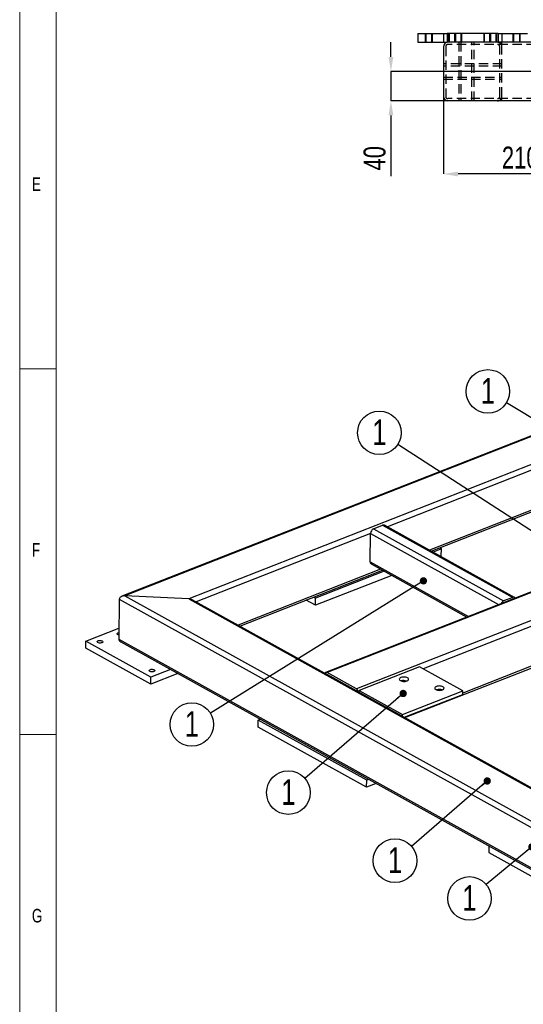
# Model space of a CAD drawing. Header units: millimetres. Extents: x 5 to 3649, y 4 to 418.
# Tile 64 of 105: x 2450 to 2519, y 76 to 210. Entities that reach past the tile are written whole.
import ezdxf

# ---------------------------------------------------------------- set-up
doc = ezdxf.new("R2010")
doc.units = ezdxf.units.MM
doc.header["$PDSIZE"] = -1
doc.linetypes.add('HIDDEN', pattern=[1.905, 1.27, -0.635])
for name, color, linetype in [('COTES', 1, 'Continuous'), ('NOTES', 6, 'Continuous'), ('TRAIT-FINS', 9, 'Continuous'), ('TRAIT-TIRET', 2, 'HIDDEN')]:
    doc.layers.add(name, color=color, linetype=linetype)
doc.layers.add('TRAIT-FORT', color=4, linetype='Continuous', lineweight=25)
doc.styles.add('SLDTEXTSTYLE0', font='TXT', dxfattribs={"width": 0.75})
doc.dimstyles.new('SLDDIMSTYLE0', dxfattribs={"dimtxt": 3, "dimasz": 2, "dimexe": 0, "dimexo": 0.0625, "dimgap": 0.75, "dimtad": 1, "dimdec": 0, "dimlfac": 10, "dimrnd": 1e-09, "dimzin": 12, "dimdsep": 46, "dimtxsty": 'SLDTEXTSTYLE0', "dimsah": 1, "dimcen": 0.09, "dimadec": 0, "dimazin": 3, "dimtfac": 1, "dimtdec": 0, "dimtofl": 0, "dimtmove": 0, "dimatfit": 3, "dimfxl": 1, "dimfrac": 2, "dimtolj": 1, "dimtzin": 12, "dimarcsym": 0})
doc.dimstyles.new('SLDDIMSTYLE1', dxfattribs={"dimtxt": 3, "dimasz": 2, "dimexe": 0, "dimexo": 0.0625, "dimgap": 0.75, "dimtad": 1, "dimdec": 0, "dimlfac": 10, "dimrnd": 1e-09, "dimzin": 12, "dimdsep": 46, "dimtxsty": 'SLDTEXTSTYLE0', "dimsah": 1, "dimcen": 0.09, "dimadec": 0, "dimazin": 3, "dimtfac": 1, "dimtdec": 0, "dimtmove": 0, "dimatfit": 0, "dimfxl": 1, "dimfrac": 2, "dimtolj": 1, "dimtzin": 12, "dimarcsym": 0})
doc.dimstyles.new('SLDDIMSTYLE6', dxfattribs={"dimtxt": 0.18, "dimasz": 1, "dimexe": 0, "dimexo": 0.0625, "dimgap": 0, "dimtad": 0, "dimtih": 1, "dimtoh": 1, "dimdec": 0, "dimrnd": 1e-09, "dimzin": 0, "dimdsep": 46, "dimtxsty": 'Standard', "dimblk1": 'DOT', "dimblk2": 'DOT', "dimsah": 1, "dimcen": 0.09, "dimadec": 0, "dimazin": 0, "dimtfac": 1, "dimtdec": 0, "dimtofl": 0, "dimtmove": 0, "dimatfit": 3, "dimldrblk": 'DOT', "dimfxl": 1, "dimfrac": 2, "dimtolj": 1, "dimtzin": 0, "dimarcsym": 0})

# ---------------------------------------------------------------- blocks, each defined once
blk = doc.blocks.new('*D2348')
at = {"layer": 'COTES', "color": 0, "lineweight": -2, "transparency": 16777216}
for p, q in [((2529.15, 201.53), (2529.15, 189.04)), ((2508.15, 199.58), (2508.15, 189.04)), ((2527.15, 189.04), (2510.15, 189.04))]:
    blk.add_line(p, q, dxfattribs=at)
at = {"layer": 'COTES', "color": 0, "transparency": 16777216}
for points in [[(2510.15, 189.37), (2510.15, 188.71), (2508.15, 189.04)], [(2527.15, 189.37), (2527.15, 188.71), (2529.15, 189.04)]]:
    blk.add_solid(points, dxfattribs=at)
at = {"layer": 'Defpoints', "color": 0, "transparency": 16777216}
for p in [(2529.15, 201.59), (2508.15, 199.64), (2508.15, 189.04)]:
    blk.add_point(p, dxfattribs=at)
at = {"layer": 'COTES', "color": 0, "transparency": 16777216, "insert": (2518.65, 192.79), "char_height": 3, "attachment_point": 2, "style": 'SLDTEXTSTYLE0'}
blk.add_mtext('\\A1;210', dxfattribs=at)
blk = doc.blocks.new('*D2349')
at = {"layer": 'COTES', "color": 0, "lineweight": -2, "transparency": 16777216}
for p, q in [((2500.96, 205.04), (2500.96, 207.04)), ((2527.64, 203.04), (2500.96, 203.04)), ((2500.96, 203.04), (2500.96, 199.04)), ((2508.69, 199.04), (2500.96, 199.04)), ((2500.96, 197.04), (2500.96, 188.75))]:
    blk.add_line(p, q, dxfattribs=at)
at = {"layer": 'COTES', "color": 0, "transparency": 16777216}
for points in [[(2500.63, 205.04), (2501.29, 205.04), (2500.96, 203.04)], [(2500.63, 197.04), (2501.29, 197.04), (2500.96, 199.04)]]:
    blk.add_solid(points, dxfattribs=at)
at = {"layer": 'Defpoints', "color": 0, "transparency": 16777216}
for p in [(2527.7, 203.04), (2500.96, 199.04), (2508.75, 199.04)]:
    blk.add_point(p, dxfattribs=at)
at = {"layer": 'COTES', "color": 0, "transparency": 16777216, "insert": (2497.21, 191.19), "char_height": 3, "attachment_point": 2, "rotation": 90, "style": 'SLDTEXTSTYLE0'}
blk.add_mtext('\\A1;40', dxfattribs=at)
blk = doc.blocks.new('SW_NOTE_165')
at = {"layer": 'NOTES', "color": 0}
blk.add_circle((-2.51, 1.62), 2.98, dxfattribs=at)
at = {"layer": 'NOTES', "color": 0, "insert": (-2.5, 3.44), "char_height": 3.5, "attachment_point": 2, "style": 'SLDTEXTSTYLE0'}
blk.add_mtext('1', dxfattribs=at)
blk = doc.blocks.new('_Dot')
at = {"color": 0, "linetype": 'ByBlock', "lineweight": -2}
blk.add_line((-0.5, 0), (-1, 0), dxfattribs=at)
at = {"color": 0, "linetype": 'ByBlock', "const_width": 0.5}
blk.add_lwpolyline([(-0.25, 0, 1), (0.25, 0, 1)], format="xyb", close=True, dxfattribs=at)
blk = doc.blocks.new('SW_NOTE_166')
at = {"layer": 'NOTES', "color": 0}
blk.add_circle((-2.26, -1.95), 2.98, dxfattribs=at)
at = {"layer": 'NOTES', "color": 0, "insert": (-2.25, -0.13), "char_height": 3.5, "attachment_point": 2, "style": 'SLDTEXTSTYLE0'}
blk.add_mtext('1', dxfattribs=at)
blk = doc.blocks.new('SW_NOTE_169')
at = {"layer": 'NOTES', "color": 0}
blk.add_circle((-2.54, -1.57), 2.98, dxfattribs=at)
at = {"layer": 'NOTES', "color": 0, "insert": (-2.53, 0.25), "char_height": 3.5, "attachment_point": 2, "style": 'SLDTEXTSTYLE0'}
blk.add_mtext('1', dxfattribs=at)
blk = doc.blocks.new('SW_NOTE_173')
at = {"layer": 'NOTES', "color": 0}
blk.add_circle((-2.3, -1.9), 2.98, dxfattribs=at)
at = {"layer": 'NOTES', "color": 0, "insert": (-2.3, -0.08), "char_height": 3.5, "attachment_point": 2, "style": 'SLDTEXTSTYLE0'}
blk.add_mtext('1', dxfattribs=at)
blk = doc.blocks.new('SW_NOTE_177')
at = {"layer": 'NOTES', "color": 0}
blk.add_circle((-2.55, 1.55), 2.98, dxfattribs=at)
at = {"layer": 'NOTES', "color": 0, "insert": (-2.54, 3.37), "char_height": 3.5, "attachment_point": 2, "style": 'SLDTEXTSTYLE0'}
blk.add_mtext('1', dxfattribs=at)
blk = doc.blocks.new('SW_NOTE_178')
at = {"layer": 'NOTES', "color": 0}
blk.add_circle((-2.26, -1.95), 2.98, dxfattribs=at)
at = {"layer": 'NOTES', "color": 0, "insert": (-2.25, -0.13), "char_height": 3.5, "attachment_point": 2, "style": 'SLDTEXTSTYLE0'}
blk.add_mtext('1', dxfattribs=at)

msp = doc.modelspace()

# ---------------------------------------------------------------- linework, layer by layer
at = {"lineweight": 18}
for p, q in [((2450.168374, 417.4089), (2450.168374, 7.4089)), ((2455.168374, 412.4089), (2455.168374, 12.4089)), ((2455.168374, 162.4089), (2450.168374, 162.4089)), ((2450.168374, 112.4089), (2455.168374, 112.4089))]:
    msp.add_line(p, q, dxfattribs=at)
at = {"layer": 'TRAIT-FINS', "lineweight": 18}
for p, q in [((2505.650196, 208.240527), (2505.650196, 207.040527)), ((2505.650196, 208.240527), (2505.650196, 207.040527)), ((2506.650196, 208.240527), (2506.650196, 207.040527)), ((2506.650196, 208.240527), (2506.650196, 207.040527)), ((2508.850196, 208.240527), (2508.850196, 207.040527)), ((2508.850196, 208.240527), (2508.850196, 207.040527)), ((2509.650196, 208.240527), (2509.650196, 207.040527)), ((2509.650196, 208.240527), (2509.650196, 207.040527)), ((2509.850196, 208.240527), (2509.850196, 207.040527)), ((2509.850196, 208.240527), (2509.850196, 207.040527)), ((2510.650196, 208.240527), (2510.650196, 207.040527)), ((2510.650196, 208.240527), (2510.650196, 207.040527)), ((2513.650196, 208.240527), (2513.650196, 207.040527)), ((2513.650196, 208.240527), (2513.650196, 207.040527)), ((2514.450196, 208.240527), (2514.450196, 207.040527)), ((2514.450196, 208.240527), (2514.450196, 207.040527)), ((2514.650196, 208.240527), (2514.650196, 207.040527)), ((2514.650196, 208.240527), (2514.650196, 207.040527)), ((2515.450196, 208.240527), (2515.450196, 207.040527)), ((2515.450196, 208.240527), (2515.450196, 207.040527)), ((2517.650196, 208.240527), (2517.650196, 207.040527)), ((2517.650196, 208.240527), (2517.650196, 207.040527)), ((2518.650196, 208.240527), (2518.650196, 207.040527)), ((2518.650196, 208.240527), (2518.650196, 207.040527)), ((2505.650196, 207.040527), (2506.650196, 207.040527)), ((2505.650196, 207.040527), (2506.650196, 207.040527)), ((2509.650196, 207.040527), (2510.650196, 207.040527)), ((2509.650196, 207.040527), (2510.650196, 207.040527)), ((2513.650196, 207.040527), (2514.650196, 207.040527)), ((2513.650196, 207.040527), (2514.650196, 207.040527)), ((2517.650196, 207.040527), (2518.650196, 207.040527)), ((2517.650196, 207.040527), (2518.650196, 207.040527))]:
    msp.add_line(p, q, dxfattribs=at)
at = {"layer": 'TRAIT-FORT', "lineweight": 25}
for p, q in [((2504.650196, 208.240527), (2508.150196, 208.240527)), ((2504.650196, 208.240527), (2504.650196, 207.040527)), ((2508.150196, 208.240527), (2508.650196, 208.240527)), ((2508.150196, 208.240527), (2508.150196, 207.040527)), ((2515.650196, 208.240527), (2508.650196, 208.240527)), ((2508.650196, 208.240527), (2508.650196, 207.040527)), ((2515.650196, 208.240527), (2515.650196, 207.040527)), ((2515.650196, 208.240527), (2516.150196, 208.240527)), ((2516.150196, 208.240527), (2519.650196, 208.240527)), ((2516.150196, 208.240527), (2516.150196, 207.040527)), ((2504.650196, 207.040527), (2508.150196, 207.040527)), ((2508.150196, 207.040527), (2508.650196, 207.040527)), ((2508.150196, 206.440527), (2508.150196, 199.640527)), ((2515.650196, 207.040527), (2508.650196, 207.040527)), ((2536.350196, 207.040527), (2515.650196, 207.040527)), ((2705.550196, 199.040527), (2508.750196, 199.040527)), ((2600.155225, 184.598531), (2464.134473, 131.306642)), ((2600.123538, 184.479638), (2464.577918, 131.373902)), ((2599.47412, 180.408408), (2473.295474, 130.972581)), ((2520.203911, 148.534826), (2500.476129, 140.805632)), ((2555.376921, 145.725602), (2492.012099, 120.89975)), ((2555.582801, 145.699785), (2492.217979, 120.873933)), ((2559.616869, 143.46351), (2496.252047, 118.637658)), ((2521.591568, 143.645912), (2506.217974, 137.622656)), ((2506.4812, 137.476737), (2521.854794, 143.499993)), ((2498.584123, 140.543704), (2499.82387, 141.029428)), ((2498.584123, 140.543704), (2516.381485, 130.677786)), ((2499.82387, 141.029428), (2517.621231, 131.163509)), ((2517.878785, 131.158517), (2500.081424, 141.024435)), ((2498.163973, 139.899747), (2474.30368, 130.551467)), ((2498.108763, 136.043349), (2498.163973, 139.899747)), ((2498.163973, 139.899747), (2515.698108, 130.179747)), ((2507.859058, 137.786274), (2506.724608, 137.341805)), ((2507.615651, 137.921206), (2507.859058, 137.786274)), ((2507.845256, 136.822174), (2507.859058, 137.786274)), ((2498.108763, 136.043349), (2511.589831, 128.570155)), ((2507.845256, 136.822174), (2507.737874, 136.780103)), ((2499.55163, 135.010833), (2480.045526, 127.368491)), ((2480.308752, 127.222572), (2499.814856, 134.864914)), ((2500.058263, 134.729982), (2490.640357, 131.040118)), ((2498.257556, 135.728199), (2511.343919, 128.473809)), ((2501.07153, 134.16828), (2490.626554, 130.076019)), ((2463.801821, 130.927263), (2463.723607, 125.464032)), ((2463.801821, 130.927263), (2545.669683, 85.544036)), ((2473.295474, 130.972581), (2464.577918, 131.373902)), ((2464.577918, 131.373902), (2545.733886, 86.385312)), ((2473.295474, 130.972581), (2546.383305, 90.456541)), ((2546.41639, 90.575983), (2473.776183, 130.843884)), ((2490.626554, 130.076019), (2489.36988, 130.772652)), ((2490.640357, 131.040118), (2490.396949, 131.17505)), ((2490.626554, 130.076019), (2490.640357, 131.040118)), ((2517.621231, 131.163509), (2516.381485, 130.677786)), ((2459.229729, 125.188544), (2463.744989, 126.957588)), ((2520.707297, 127.402916), (2505.379605, 121.397644)), ((2459.215926, 124.224444), (2459.229729, 125.188544)), ((2468.128409, 120.255584), (2459.229729, 125.188544)), ((2463.723607, 125.464032), (2545.591469, 80.080805)), ((2468.114607, 119.291485), (2459.215926, 124.224444)), ((2464.005193, 125.075269), (2545.60747, 79.839268)), ((2522.094954, 122.514002), (2510.80112, 118.089165)), ((2470.806651, 121.304899), (2468.128409, 120.255584)), ((2504.872971, 121.678495), (2496.607994, 118.44034)), ((2502.852076, 114.725741), (2522.35818, 122.368084)), ((2510.805425, 118.389855), (2504.872971, 121.678495)), ((2471.819917, 120.743197), (2468.114607, 119.291485)), ((2468.114607, 119.291485), (2468.128409, 120.255584)), ((2496.248596, 118.396633), (2492.214528, 120.632908)), ((2496.252047, 118.637658), (2492.217979, 120.873933)), ((2492.289871, 120.591142), (2492.279015, 120.586889)), ((2496.604398, 118.189125), (2496.607994, 118.44034)), ((2496.607994, 118.44034), (2502.540448, 115.1517)), ((2502.540448, 115.1517), (2510.805425, 118.389855)), ((2502.779458, 114.765997), (2510.798524, 117.907805)), ((2510.798524, 117.907805), (2510.805425, 118.389855)), ((2482.819207, 114.392562), (2483.08683, 114.497415)), ((2502.536852, 114.900485), (2502.540448, 115.1517)), ((2482.805404, 113.428463), (2482.819207, 114.392562)), ((2497.636539, 105.206864), (2482.805404, 113.428463)), ((2497.650341, 106.170963), (2482.819207, 114.392562)), ((2497.636539, 105.206864), (2497.650341, 106.170963)), ((2498.931231, 105.714114), (2497.636539, 105.206864)), ((2497.917964, 106.275816), (2497.650341, 106.170963)), ((2514.367256, 97.157196), (2514.354485, 96.265141)), ((2514.354485, 96.265141), (2529.18562, 88.043542))]:
    msp.add_line(p, q, dxfattribs=at)
at = {"layer": 'TRAIT-FORT', "lineweight": 25, "flags": 128}
for points in [[(2461.404848, 124.96025), (2461.307367, 124.932656), (2461.196144, 124.919932), (2461.081063, 124.92321), (2460.972348, 124.942198), (2460.879661, 124.975208), (2460.811236, 125.019309), (2460.773153, 125.070581), (2460.768796, 125.124468), (2460.798553, 125.176183), (2460.859778, 125.22113), (2460.947033, 125.255316), (2461.052564, 125.275703), (2461.166994, 125.280479), (2461.280155, 125.269221), (2461.381994, 125.242928), (2461.46346, 125.203936), (2461.517315, 125.155711), (2461.538775, 125.102538), (2461.525932, 125.04914), (2461.479927, 125.000263), (2461.404848, 124.96025)], [(2463.731574, 126.020505), (2463.727341, 126.021582), (2463.634653, 126.054593), (2463.566228, 126.098694), (2463.528145, 126.149966), (2463.523788, 126.203853), (2463.553545, 126.255568), (2463.61477, 126.300515), (2463.702025, 126.334701), (2463.736195, 126.343276)], [(2468.523793, 121.013882), (2468.426311, 120.986288), (2468.315088, 120.973564), (2468.200007, 120.976842), (2468.091293, 120.99583), (2467.998606, 121.028841), (2467.93018, 121.072942), (2467.892097, 121.124213), (2467.887741, 121.178101), (2467.917497, 121.229816), (2467.978723, 121.274763), (2468.065977, 121.308949), (2468.171508, 121.329335), (2468.285938, 121.334112), (2468.3991, 121.322853), (2468.500938, 121.29656), (2468.582404, 121.257569), (2468.63626, 121.209344), (2468.657719, 121.15617), (2468.644876, 121.102773), (2468.598871, 121.053896), (2468.523793, 121.013882)], [(2492.214528, 120.632908), (2492.179741, 120.647525), (2492.163179, 120.651102)], [(2502.263605, 119.785599), (2502.368099, 119.73911), (2502.491529, 119.704423), (2502.627706, 119.683279), (2502.769802, 119.676738), (2502.91069, 119.685127), (2503.043306, 119.708026), (2503.161, 119.744287), (2503.257871, 119.792091), (2503.329061, 119.849041), (2503.371, 119.912282), (2503.381585, 119.978643), (2503.360286, 120.044795), (2503.308171, 120.107422), (2503.227852, 120.163384), (2503.123357, 120.209873), (2502.999927, 120.24456), (2502.86375, 120.265704), (2502.721655, 120.272245), (2502.580767, 120.263856), (2502.448151, 120.240957), (2502.330456, 120.204696), (2502.233586, 120.156892), (2502.162396, 120.099941), (2502.120456, 120.0367), (2502.109871, 119.97034), (2502.13117, 119.904187), (2502.183286, 119.84156), (2502.263605, 119.785599)], [(2507.111947, 118.562612), (2507.216442, 118.516122), (2507.339872, 118.481436), (2507.476049, 118.460292), (2507.618144, 118.45375), (2507.759032, 118.46214), (2507.891648, 118.485039), (2508.009343, 118.5213), (2508.106213, 118.569104), (2508.177403, 118.626054), (2508.219343, 118.689295), (2508.229928, 118.755656), (2508.208629, 118.821808), (2508.156513, 118.884435), (2508.076194, 118.940397), (2507.9717, 118.986886), (2507.84827, 119.021573), (2507.712093, 119.042717), (2507.569997, 119.049258), (2507.429109, 119.040869), (2507.296493, 119.01797), (2507.178799, 118.981709), (2507.081928, 118.933905), (2507.010738, 118.876954), (2506.968799, 118.813713), (2506.958214, 118.747353), (2506.979513, 118.6812), (2507.031628, 118.618573), (2507.111947, 118.562612)], [(2496.299653, 118.358059), (2496.283251, 118.372755), (2496.248596, 118.396633)]]:
    msp.add_lwpolyline(points, dxfattribs=at)
at = {"layer": 'TRAIT-FORT', "lineweight": 25}
for centre, radius, start, end in [((2508.750196, 206.440527), 0.6, 90, 180), ((2508.750196, 199.640527), 0.6, 180, 270), ((2498.89956, 139.878856), 0.735883, 115.38193014, 178.37319198), ((2499.947485, 140.760648), 0.295844, 63.08073313, 114.69839068), ((2498.445824, 136.009786), 0.338727, 174.31364017, 236.23363633), ((2516.675802, 130.037572), 0.704625, 114.68910744, 157.44458439), ((2517.742784, 130.916832), 0.274999, 33.91022397, 116.2323082), ((2492.094444, 120.695098), 0.217354, 55.3641937, 152.35699995), ((2495.837198, 118.011136), 0.751419, 15.60096496, 56.48968017), ((2502.72557, 118.566451), 1.225404, 71.43978344, 106.91978229), ((2507.573913, 117.343464), 1.225404, 71.43978315, 106.91978258)]:
    msp.add_arc(centre, radius, start, end, dxfattribs=at)
for centre, start_param, end_param in [((2464.571017, 130.891852), 1.6033753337, 3.1741716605), ((2464.571017, 130.891852), 1.6033753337, 3.1741716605), ((2473.288573, 130.490531), 0.9257662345, 1.6033753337), ((2473.288573, 130.490531), 0.9257662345, 1.6033753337), ((2464.492803, 125.428621), 3.1741716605, 4.0673588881), ((2464.492803, 125.428621), 3.1741716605, 4.0673588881)]:
    msp.add_ellipse(centre, major_axis=(0.768563, -0.051094), ratio=0.6253755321, start_param=start_param, end_param=end_param, dxfattribs=at)
at = {"layer": 'TRAIT-TIRET'}
for p, q in [((2505.725196, 208.240527), (2505.725196, 207.040527)), ((2506.575196, 207.040527), (2506.575196, 208.240527)), ((2508.925196, 208.240527), (2508.925196, 207.040527)), ((2509.725196, 208.240527), (2509.725196, 207.040527)), ((2509.775196, 207.040527), (2509.775196, 208.240527)), ((2510.575196, 207.040527), (2510.575196, 208.240527)), ((2513.725196, 208.240527), (2513.725196, 207.040527)), ((2514.525196, 208.240527), (2514.525196, 207.040527)), ((2514.575196, 207.040527), (2514.575196, 208.240527)), ((2515.375196, 207.040527), (2515.375196, 208.240527)), ((2517.725196, 208.240527), (2517.725196, 207.040527)), ((2518.575196, 207.040527), (2518.575196, 208.240527)), ((2508.450196, 206.440527), (2508.450196, 199.640527)), ((2705.550196, 206.740527), (2508.750196, 206.740527)), ((2510.238107, 207.040527), (2510.238107, 206.740527)), ((2510.238107, 207.040527), (2510.238107, 199.040527)), ((2510.538107, 207.040527), (2510.538107, 199.040527)), ((2512.038107, 199.040527), (2512.038107, 207.040527)), ((2512.338107, 206.740527), (2512.338107, 207.040527)), ((2512.338107, 199.040527), (2512.338107, 207.040527)), ((2515.850196, 199.640527), (2515.850196, 206.440527)), ((2516.150196, 206.440527), (2516.150196, 207.040527)), ((2516.150196, 199.640527), (2516.150196, 206.440527)), ((2508.450196, 204.090527), (2508.150196, 204.090527)), ((2516.150196, 204.090527), (2508.150196, 204.090527)), ((2516.150196, 203.790527), (2508.150196, 203.790527)), ((2516.150196, 204.090527), (2515.850196, 204.090527)), ((2508.150196, 202.290527), (2516.150196, 202.290527)), ((2508.150196, 201.990527), (2508.450196, 201.990527)), ((2508.150196, 201.990527), (2516.150196, 201.990527)), ((2515.850196, 201.990527), (2516.150196, 201.990527)), ((2705.550196, 199.340527), (2508.750196, 199.340527)), ((2510.238107, 199.340527), (2510.238107, 199.040527)), ((2512.338107, 199.040527), (2512.338107, 199.340527)), ((2516.150196, 199.040527), (2516.150196, 199.640527))]:
    msp.add_line(p, q, dxfattribs=at)
for centre, radius, start, end in [((2508.750196, 206.440527), 0.3, 90, 180), ((2515.550196, 206.440527), 0.6, 0, 90), ((2515.550196, 206.440527), 0.3, 0, 90), ((2508.750196, 199.640527), 0.3, 180, 270), ((2515.550196, 199.640527), 0.6, 270, 0), ((2515.550196, 199.640527), 0.3, 270, 0)]:
    msp.add_arc(centre, radius, start, end, dxfattribs=at)

# ---------------------------------------------------------------- block references
at = {"layer": 'NOTES'}
for name, p in [('SW_NOTE_177', (2516.773708, 157.769197)), ('SW_NOTE_165', (2501.88777, 152.039928)), ('SW_NOTE_169', (2476.257001, 115.355077)), ('SW_NOTE_178', (2489.187755, 106.423887)), ('SW_NOTE_166', (2503.777511, 97.117377)), ('SW_NOTE_173', (2514.009932, 91.908338))]:
    msp.add_blockref(name, p, dxfattribs=at)

# ---------------------------------------------------------------- texts
at = {"layer": 'NOTES', "char_height": 1.852083, "attachment_point": 1, "style": 'SLDTEXTSTYLE0'}
for s, insert in [('E', (2451.835041, 188.576917)), ('F', (2451.835041, 138.576917)), ('G', (2451.835041, 88.576917))]:
    msp.add_mtext(s, dxfattribs=dict(at, insert=insert))

# ---------------------------------------------------------------- dimensions: what is measured, and where the dimension line sits
at = {"layer": 'COTES'}
dim = msp.add_linear_dim(base=(2500.961393, 199.040527), p1=(2527.700196, 203.040527), p2=(2508.750196, 199.040527), angle=90, dimstyle='SLDDIMSTYLE1', dxfattribs=at)
dim.commit()
dim.dimension.update_dxf_attribs({"geometry": '*D2349', "text_midpoint": (2500.961393, 191.188174), "dimtype": 160})
dim = msp.add_linear_dim(base=(2508.150196, 189.040527), p1=(2529.150196, 201.590527), p2=(2508.150196, 199.640527), dimstyle='SLDDIMSTYLE0', dxfattribs=at)
dim.commit()
dim.dimension.update_dxf_attribs({"geometry": '*D2348', "text_midpoint": (2518.650196, 189.040527), "dimtype": 160})

# ---------------------------------------------------------------- leaders
at = {"layer": 'NOTES'}
for points in [[(2533.081147, 147.857091), (2516.773708, 157.769197)], [(2530.452369, 133.593044), (2501.88777, 152.039928)], [(2505.405991, 133.421463), (2476.257001, 115.355077)], [(2502.637576, 118.026868), (2489.187755, 106.423887)], [(2514.133061, 106.064311), (2503.777511, 97.117377)], [(2520.248526, 97.05537), (2514.009932, 91.908338)]]:
    msp.add_leader(points, dimstyle='SLDDIMSTYLE6', dxfattribs=at)

doc.saveas('drawing.dxf')
